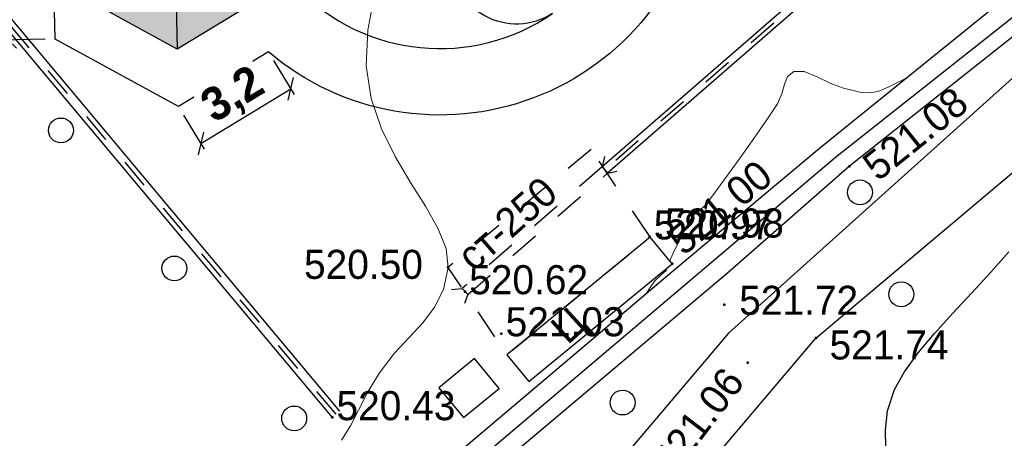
# Model space of a CAD drawing. Header units: millimetres. Extents: x 767170 to 66149698, y -983507 to 2493658.
# Tile 205 of 226: x 2842058 to 2871692, y -657032 to -644420. Entities that reach past the tile are written whole.
import ezdxf

# ---------------------------------------------------------------- set-up
doc = ezdxf.new("R2010")
doc.units = ezdxf.units.MM
doc.linetypes.add('Д_ТРОТ_ТРУБА', pattern=[3, 1.5, -1.5])
doc.linetypes.add('ДОРОГИ_СТРОЯЩ', pattern=[9, 8, -1])
for name, color, linetype in [('(004) Точки рельефа', 7, 'Continuous'), ('(004a) Точки рельефа (отк.)', 7, 'Continuous'), ('(014) Водопровод', 5, 'ИК_Водопровод -------в--------'), ('(025) Дорога', 7, 'Continuous'), ('(027) Гидрография', 7, 'Continuous'), ('(028) Гидротехн.', 7, 'Continuous'), ('(031) Горизонтали', 42, 'Continuous'), ('(035) Откосы', 7, 'Continuous'), ('(038) Деревья', 7, 'Continuous'), ('Цоколь', 7, 'Continuous')]:
    doc.layers.add(name, color=color, linetype=linetype)
doc.layers.add('(032) Горизонтали утолщенные', color=32, linetype='Continuous', lineweight=30)
doc.styles.add('BM-431', font='txt')
doc.styles.add('D-431', font='txt')
doc.styles.add('FAYZXON', font='GOTHICB.TTF')
doc.styles.get("Standard").update_dxf_attribs({"font": 'isocpeui.ttf'})
doc.linetypes.add('GAZ_VOZDUSH', pattern='A,1,-2,["~",Standard,S=3,R=0,X=-1.5,Y=-1.5],-1,10', length=14)
doc.linetypes.add('ИК_Водопровод -------в--------', pattern='A,9,-0.6,["В",Standard,S=1.2,R=0,X=0,Y=-0.6],-1.2', length=10.8)
doc.linetypes.add('ОТКОСЫ_НЕУКР', pattern='A,0.5,["|",Standard,S=1.2,R=0,X=0,Y=-1.2],1,["|",Standard,S=0.5,R=0,X=0,Y=-0.5],0.5', length=2)
doc.linetypes.add('ОТКОСЫ_НЕУКР1', pattern='A,0.5,["|",Standard,S=-1.2,R=0,X=0,Y=1.2],1,["|",Standard,S=-0.5,R=0,X=0,Y=0.5],0.5', length=2)
doc.linetypes.add('ПОДПОРНАЯ СТЕНКА', pattern='A,2,["V",Standard,S=1.2,R=0,X=0,Y=-1.2],0.2,["V",Standard,S=0.8,R=0,X=0,Y=-0.8],0.25,["V",Standard,S=0.3,R=0,X=0,Y=-0.3],0.25', length=2.7)
doc.dimstyles.new('MAGENTA genplan dimension', dxfattribs={"dimtxt": 1000, "dimasz": 500, "dimexe": 200, "dimexo": 300, "dimgap": 100, "dimtad": 1, "dimdec": 1, "dimlfac": 0.001, "dimzin": 1, "dimtxsty": 'FAYZXON', "dimblk": 'OBLIQUE', "dimcen": 0, "dimclrd": 142, "dimclre": 142, "dimclrt": 6, "dimadec": 0, "dimazin": 0, "dimtfac": 1, "dimtdec": 1, "dimtmove": 0, "dimatfit": 3, "dimldrblk": 'OBLIQUE', "dimfxl": 1, "dimlwd": 30, "dimlwe": 30, "dimarcsym": 0})

# ---------------------------------------------------------------- blocks, each defined once
blk = doc.blocks.new('d')
at = {"layer": '(038) Деревья'}
blk.add_ellipse((0, 0), major_axis=(0.265, 0.265), ratio=1, start_param=5.497787, end_param=11.780972, dxfattribs=at)
blk = doc.blocks.new('A$C05d28b1e')
at = {"layer": '(004) Точки рельефа', "color": 7, "linetype": 'ByBlock', "lineweight": -2}
for p in [(-65716, -51272), (-71052, -54208), (-77799, -54319), (-69479, -55443), (-66727, -56448), (-68784, -57187), (-81280, -58839)]:
    blk.add_point(p, dxfattribs=at)
at = {"layer": '(004a) Точки рельефа (отк.)', "color": 7, "linetype": 'ByBlock', "lineweight": -2}
for p in [(-71396, -53337), (-71732, -53393), (-77287, -55044), (-76189, -56311)]:
    blk.add_point(p, dxfattribs=at)
at = {"layer": '(014) Водопровод', "linetype": 'GAZ_VOZDUSH', "ltscale": 600, "flags": 128}
blk.add_lwpolyline([(-44342, -33518), (-44199, -33721), (-51302, -39257), (-66135, -51011), (-83417, -65659), (-90348, -74918)], dxfattribs=at)
at = {"layer": '(025) Дорога', "linetype": 'Д_ТРОТ_ТРУБА', "ltscale": 600, "flags": 128}
blk.add_lwpolyline([(-73486, -50768), (-77799, -54319), (-76027, -56954), (-71715, -53403)], close=True, dxfattribs=at)
at = {"layer": '(028) Гидротехн.', "color": 3, "linetype": 'Д_ТРОТ_ТРУБА', "ltscale": 600, "flags": 128}
for points in [[(-81165, -58743), (-109766, -24559)], [(-58296, -38932), (-62076, -41813), (-73078, -51383)]]:
    blk.add_lwpolyline(points, dxfattribs=at)
at = {"layer": '(028) Гидротехн.', "ltscale": 600}
for points in [[(-81050, -58646), (-109651, -24462)], [(-81280, -58839), (-109881, -24655)], [(-58222, -39033), (-61998, -41911), (-72996, -51478)], [(-62156, -41717), (-73160, -51289)]]:
    blk.add_lwpolyline(points, dxfattribs=at)
at = {"layer": '(028) Гидротехн.', "linetype": 'Д_ТРОТ_ТРУБА', "ltscale": 600}
for points in [[(-73084, -50974), (-73160, -51289), (-72996, -51478), (-72719, -51415)], [(-73160, -51289), (-77369, -54950)], [(-77205, -55138), (-72996, -51478)], [(-77691, -54981), (-77369, -54950), (-77205, -55138), (-77305, -55404)]]:
    blk.add_lwpolyline(points, dxfattribs=at)
at = {"layer": '(031) Горизонтали', "color": 42, "linetype": 'Continuous', "lineweight": 0, "ltscale": 600}
for points in [[(-81003, -59527), (-80736, -59093), (-80497, -58618), (-80226, -58088), (-79860, -57489), (-79416, -56915), (-78971, -56431), (-78556, -55984), (-78202, -55520), (-77938, -54985), (-77795, -54325), (-77855, -53751), (-78103, -53135), (-78481, -52472), (-78930, -51756), (-79390, -50981), (-79804, -50140), (-80113, -49229), (-80258, -48241), (-80207, -47167), (-80000, -46035)], [(-71112, -54135), (-71110, -54128), (-71108, -54095), (-71106, -54070), (-71019, -53888), (-70819, -53479), (-70594, -53039), (-70432, -52766), (-70309, -52645), (-70191, -52565), (-70058, -52450), (-69864, -52197), (-69485, -51680), (-69010, -51018), (-68527, -50336), (-68122, -49754), (-67884, -49394), (-67749, -49086), (-67671, -48802), (-67576, -48569), (-67390, -48416), (-67077, -48421), (-66687, -48576), (-66276, -48776), (-65898, -48914), (-65602, -48987), (-65361, -49044), (-65127, -49062), (-64848, -49016), (-64554, -48893), (-64034, -48627), (-63995, -48605)], [(-71825, -55091), (-71710, -54921), (-71563, -54715), (-71389, -54547), (-71235, -54413), (-71191, -54328), (-71207, -54335)]]:
    blk.add_lwpolyline(points, dxfattribs=at)
at = {"layer": '(032) Горизонтали утолщенные', "color": 32, "linetype": 'Continuous', "lineweight": 30, "ltscale": 600}
blk.add_lwpolyline([(-64617, -59758), (-64629, -59218), (-64567, -58642), (-64356, -57997), (-64058, -57461), (-63649, -56895), (-63156, -56306), (-62609, -55700), (-62036, -55084), (-61463, -54465), (-60920, -53850)], dxfattribs=at)
at = {"layer": '(035) Откосы', "linetype": 'ОТКОСЫ_НЕУКР', "ltscale": 600}
blk.add_lwpolyline([(-43467, -33713), (-50228, -38972), (-65716, -51272), (-69386, -54487), (-82461, -65521), (-92351, -78829), (-94563, -77018), (-83792, -65233), (-70933, -54336), (-66615, -50729), (-55308, -41565), (-45031, -33845), (-46804, -31485)], dxfattribs=at)
at = {"layer": '(035) Откосы', "linetype": 'ОТКОСЫ_НЕУКР1', "ltscale": 600}
for points in [[(-50986, -41802), (-59240, -47211), (-69359, -56302), (-77751, -66219), (-85575, -75948), (-91245, -81100), (-97320, -87907)], [(-96304, -89290), (-90266, -82549), (-83981, -77658), (-77327, -68971), (-66727, -56448), (-57800, -48932), (-50342, -42474)]]:
    blk.add_lwpolyline(points, dxfattribs=at)
at = {"layer": '(035) Откосы', "linetype": 'ПОДПОРНАЯ СТЕНКА', "ltscale": 600}
blk.add_lwpolyline([(-75365, -57759), (-71052, -54208), (-71715, -53403), (-76027, -56954)], close=True, dxfattribs=at)
at = {"layer": '(035) Откосы', "linetype": 'ОТКОСЫ_НЕУКР1', "ltscale": 600}
blk.add_lwpolyline([(-77000, -57066), (-78070, -57947), (-77331, -58844), (-76261, -57964)], close=True, dxfattribs=at)
at = {"layer": '(038) Деревья', "linetype": 'Continuous', "xscale": 1000, "yscale": 1000, "zscale": 1000}
for p in [(-89449, -50192), (-65400, -52059), (-86035, -54350), (-64157, -55127), (-72545, -58389), (-82428, -58868)]:
    blk.add_blockref('d', p, dxfattribs=at)
at = {"layer": '(004) Точки рельефа', "linetype": 'ByBlock', "char_height": 875, "attachment_point": 4, "style": 'D-431'}
for s, insert, rotation in [('521.08', (-65128, -51412), 38.766), ('521.00', (-70986, -53659), 39.8215), ('521.06', (-71358, -60363), 52.5262)]:
    blk.add_mtext(s, dxfattribs=dict(at, insert=insert, rotation=rotation))
for s, insert in [('520.50', (-82133, -54232)), ('521.72', (-69034, -55315)), ('521.74', (-66315, -56660)), ('520.43', (-81155, -58489))]:
    blk.add_mtext(s, dxfattribs=dict(at, insert=insert))
at = {"layer": '(004a) Точки рельефа (отк.)', "linetype": 'ByBlock', "char_height": 875, "attachment_point": 4, "style": 'D-431'}
for s, insert in [('520.98', (-71271, -52987)), ('520.97', (-71607, -53043)), ('520.62', (-77162, -54694)), ('521.03', (-76064, -55961))]:
    blk.add_mtext(s, dxfattribs=dict(at, insert=insert))
at = {"layer": '(025) Дорога', "linetype": 'ДОРОГИ_СТРОЯЩ', "style": 'BM-431'}
blk.add_text('Ц', height=875, rotation=42.4612, dxfattribs=at).set_placement((-74195, -56672))
at = {"layer": '(027) Гидрография', "color": 0, "style": 'D-431'}
blk.add_text('ст-250', height=875, rotation=41.4366, dxfattribs=at).set_placement((-77031, -54471))
blk = doc.blocks.new('A$C12754f4e-flat-1')
at = {"layer": 'Цоколь', "ltscale": 100}
h = blk.add_hatch(color=1, dxfattribs=at)
h.dxf.hatch_style = 1
h.paths.add_polyline_path([(37, 2500), (2183, 1218), (2146, -1282), (-37, -2500), (-2183, -1218), (-2146, 1282)])
blk.add_lwpolyline([(37, 2500), (2183, 1218), (2146, -1282), (-37, -2500), (-2183, -1218), (-2146, 1282)], close=True)
for points in [[(37, 2500), (-37, -2500)], [(2183, 1218), (-2183, -1218)], [(2146, -1282), (-2146, 1282)]]:
    blk.add_lwpolyline(points)
blk = doc.blocks.new('_Oblique')
at = {"color": 0, "linetype": 'ByBlock', "lineweight": -2}
blk.add_line((-0.5, -0.5), (0.5, 0.5), dxfattribs=at)
blk = doc.blocks.new('*D1872')
at = {"color": 142, "lineweight": 30, "transparency": 16777216}
for p, q in [((2842728, -640786), (2841413, -640815)), ((2841613, -640811), (2841708, -645037)), ((2842823, -645012), (2841508, -645041))]:
    blk.add_line(p, q, dxfattribs=at)
at = {"color": 142, "lineweight": 30, "transparency": 16777216, "xscale": 500, "yscale": 500, "zscale": 500}
for p, rotation in [((2841613, -640811), 91.28656990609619), ((2841708, -645037), 271.2865699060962)]:
    blk.add_blockref('_Oblique', p, dxfattribs=dict(at, rotation=rotation))
at = {"color": 6, "transparency": 16777216, "insert": (2842355, -642908), "char_height": 1000, "attachment_point": 5, "rotation": 271.2866, "style": 'FAYZXON', "bg_fill": 3, "box_fill_scale": 1.1, "bg_fill_color": 256, "bg_fill_true_color": 13158600, "bg_fill_transparency": 0}
blk.add_mtext('4,2', dxfattribs=at)
blk = doc.blocks.new('*D1873')
at = {"color": 142, "lineweight": 30, "transparency": 16777216}
for p, q in [((2849700, -645648), (2850323, -646674)), ((2847510, -648150), (2850219, -646503)), ((2846990, -647295), (2847614, -648321))]:
    blk.add_line(p, q, dxfattribs=at)
at = {"color": 142, "lineweight": 30, "transparency": 16777216, "xscale": 500, "yscale": 500, "zscale": 500}
for p, rotation in [((2850219, -646503), 31.28656990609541), ((2847510, -648150), 211.2865699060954)]:
    blk.add_blockref('_Oblique', p, dxfattribs=dict(at, rotation=rotation))
at = {"color": 6, "transparency": 16777216, "insert": (2848503, -646732), "char_height": 1000, "attachment_point": 5, "rotation": 31.2866, "style": 'FAYZXON', "bg_fill": 3, "box_fill_scale": 1.1, "bg_fill_color": 256, "bg_fill_true_color": 13158600, "bg_fill_transparency": 0}
blk.add_mtext('3,2', dxfattribs=at)

msp = doc.modelspace()

# ---------------------------------------------------------------- block references
at = {"color": 5, "lineweight": 50}
msp.add_blockref('A$C05d28b1e', (2932748.06, -597565.05), dxfattribs=at)

# ---------------------------------------------------------------- next in the draw order: linework, layer by layer
at = {"lineweight": 30}
msp.add_lwpolyline([(2904514.89, -601756.12), (2904065.99, -602090.21, 0.41637355), (2895598.03, -599555.56, -0.56397378), (2898527.32, -601326.55, -1), (2894527.32, -601326.55, -0.27728498), (2895588.12, -599560.79, 0.44903213), (2893352.12, -608706.95), (2896314.32, -610329.61), (2896409.34, -614560.59), (2894990.36, -615422.89, -0.57112991), (2882432.34, -624242.63, -0.59870184), (2862590.07, -640463.75, -0.59026657), (2849543.77, -645391.93), (2846834.45, -647038.35), (2843122.8, -645005.15), (2843027.78, -640774.17), (2843981.51, -640194.6), (2837647.37, -629771.26)], format="xyb", dxfattribs=at)
msp.add_lwpolyline([(2849616.88, -630482.09, -1), (2845616.88, -630482.09, -0.3063773), (2846872.06, -628625.96, 0.34761121), (2843193.09, -635045.98), (2845690.67, -639155.96), (2846644.41, -638576.39), (2850356.06, -640609.59), (2850420.41, -643475.13, 0.36673291), (2858095.24, -644236.23, -0.59291503), (2855016.01, -642552.41, -1), (2859016.01, -642552.41, -0.22834556), (2858262.39, -644116.55, 0.23000837), (2860669.23, -639493.61, -0.10369685), (2856297.57, -635433.88), (2855346.06, -636012.1), (2851634.41, -633978.9), (2851539.39, -629747.91), (2852420.36, -629212.56, 0.2481863), (2846873.55, -628625.36, -0.53069452)], format="xyb", close=True, dxfattribs=at)

# ---------------------------------------------------------------- next in the draw order: block references
at = {"ltscale": 100, "rotation": 2.138625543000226}
msp.add_blockref('A$C12754f4e-flat-1', (2846739.43, -642807.37), dxfattribs=at)

# ---------------------------------------------------------------- next in the draw order: dimensions: what is measured, and where the dimension line sits
for p1, p2, distance, picture, middle in [((2843027.89, -640778.88), (2843122.8, -645005.15), -1415.61, '*D1872', (2842355.09, -642908.19)), ((2846834.45, -647038.35), (2849543.77, -645391.93), -1300.49, '*D1873', (2848503.46, -646732.43))]:
    dim = msp.add_aligned_dim(p1=p1, p2=p2, distance=distance, dimstyle='MAGENTA genplan dimension', override={"dimtfill": 1, "dimarcsym": 1})
    dim.commit()
    dim.dimension.update_dxf_attribs({"geometry": picture, "text_midpoint": middle})

doc.saveas('drawing.dxf')
